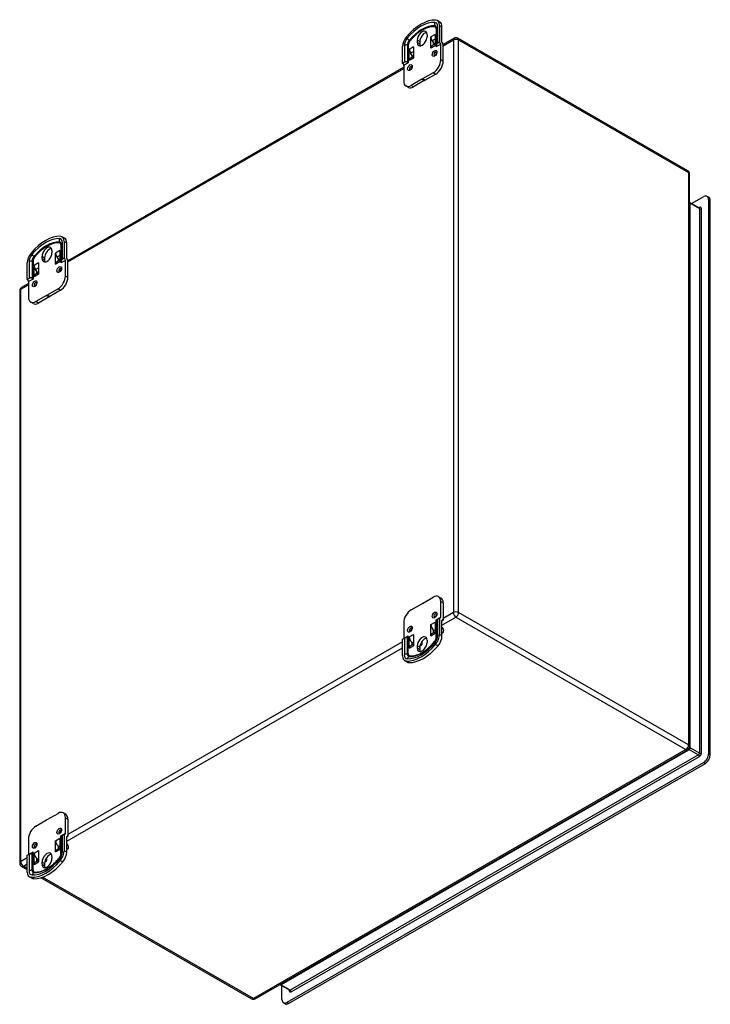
# Model space of a CAD drawing. Header units: inches. Extents: x 85.9 to 101.5, y 29 to 51.2.
import ezdxf

# ---------------------------------------------------------------- set-up
doc = ezdxf.new("R2010")
doc.units = ezdxf.units.IN
doc.header["$MEASUREMENT"] = 0
doc.layers.add('Visible Edges(ANSI)', color=7, linetype='Continuous', lineweight=25)
doc.layers.add('Visible Tangent Edges(ANSI)', color=7, linetype='Continuous', lineweight=25)

msp = doc.modelspace()

# ---------------------------------------------------------------- linework, layer by layer
at = {"layer": 'Visible Edges(ANSI)'}
for p, q in [((95.314, 51.017), (95.314, 50.629)), ((95.39, 51.157), (95.334, 51.189)), ((95.383, 51.081), (95.383, 50.703)), ((95.439, 50.703), (95.439, 51.048)), ((95.104, 50.874), (95.104, 50.823)), ((95.188, 50.566), (95.188, 50.82)), ((95.188, 50.82), (95.188, 50.82)), ((95.188, 50.82), (95.188, 50.82)), ((95.286, 50.876), (95.286, 50.622)), ((95.286, 50.876), (95.286, 50.876)), ((95.286, 50.876), (95.286, 50.876)), ((95.714, 50.789), (95.467, 50.647)), ((100.997, 47.795), (95.798, 50.789)), ((94.548, 50.222), (94.548, 50.6)), ((94.701, 50.539), (94.701, 50.539)), ((94.701, 50.539), (94.701, 50.539)), ((94.701, 50.285), (94.701, 50.539)), ((94.798, 50.596), (94.798, 50.596)), ((94.798, 50.596), (94.798, 50.596)), ((94.798, 50.596), (94.798, 50.341)), ((94.883, 50.696), (94.883, 50.747)), ((94.939, 50.715), (94.939, 50.664)), ((95.188, 50.566), (95.188, 50.566)), ((95.286, 50.659), (95.211, 50.616)), ((95.22, 50.73), (95.274, 50.652)), ((95.244, 50.695), (95.244, 50.635)), ((95.286, 50.622), (95.286, 50.622)), ((95.314, 50.629), (95.314, 50.621)), ((95.383, 50.703), (95.343, 50.68)), ((95.411, 50.301), (95.411, 50.655)), ((95.441, 50.688), (95.458, 50.664)), ((95.467, 50.268), (95.467, 50.655)), ((94.798, 50.378), (94.724, 50.335)), ((94.786, 50.371), (94.732, 50.449)), ((94.756, 50.414), (94.756, 50.354)), ((94.798, 50.341), (94.798, 50.341)), ((94.576, 50.134), (86.981, 45.761)), ((94.589, 50.246), (94.548, 50.222)), ((94.576, 50.174), (94.576, 49.82)), ((94.701, 50.285), (94.701, 50.285)), ((94.985, 49.863), (94.743, 49.723)), ((94.985, 49.863), (95.041, 49.831)), ((95.244, 50.011), (95.001, 49.872)), ((95.057, 49.84), (95.001, 49.872)), ((95.3, 49.979), (95.057, 49.84)), ((94.68, 49.679), (94.625, 49.711)), ((95.041, 49.831), (94.798, 49.691)), ((101.04, 34.779), (101.04, 47.723)), ((101.086, 47.052), (101.359, 47.209)), ((101.475, 47.195), (101.437, 47.216)), ((101.048, 47.074), (101.257, 46.953)), ((101.47, 47.144), (101.47, 34.612)), ((101.508, 34.59), (101.508, 47.122)), ((86.905, 46.271), (86.849, 46.303)), ((86.828, 46.131), (86.828, 45.743)), ((86.898, 46.194), (86.898, 45.817)), ((86.954, 45.817), (86.954, 46.162)), ((86.398, 45.81), (86.398, 45.861)), ((86.618, 45.988), (86.618, 45.937)), ((86.703, 45.679), (86.703, 45.934)), ((86.703, 45.934), (86.703, 45.934)), ((86.703, 45.934), (86.703, 45.934)), ((86.801, 45.99), (86.801, 45.735)), ((86.801, 45.99), (86.801, 45.99)), ((86.801, 45.99), (86.801, 45.99)), ((86.063, 45.336), (86.063, 45.713)), ((86.215, 45.653), (86.215, 45.653)), ((86.215, 45.653), (86.215, 45.653)), ((86.215, 45.398), (86.215, 45.653)), ((86.313, 45.709), (86.313, 45.709)), ((86.313, 45.709), (86.313, 45.709)), ((86.313, 45.709), (86.313, 45.455)), ((86.453, 45.829), (86.453, 45.778)), ((86.703, 45.679), (86.703, 45.679)), ((86.801, 45.773), (86.726, 45.73)), ((86.734, 45.844), (86.789, 45.766)), ((86.759, 45.809), (86.759, 45.749)), ((86.801, 45.735), (86.801, 45.735)), ((86.828, 45.743), (86.828, 45.734)), ((86.898, 45.817), (86.857, 45.793)), ((86.926, 45.414), (86.926, 45.769)), ((86.956, 45.802), (86.973, 45.778)), ((86.981, 45.382), (86.981, 45.769)), ((86.313, 45.492), (86.238, 45.449)), ((86.301, 45.485), (86.247, 45.563)), ((86.271, 45.528), (86.271, 45.468)), ((86.313, 45.455), (86.313, 45.455)), ((86.09, 45.248), (85.933, 45.157)), ((86.104, 45.359), (86.063, 45.336)), ((86.09, 45.288), (86.09, 44.933)), ((86.215, 45.398), (86.215, 45.398)), ((85.891, 45.084), (85.891, 32.141)), ((86.5, 44.976), (86.257, 44.836)), ((86.5, 44.976), (86.556, 44.944)), ((86.759, 45.125), (86.516, 44.985)), ((86.572, 44.953), (86.516, 44.985)), ((86.814, 45.093), (86.572, 44.953)), ((86.195, 44.793), (86.14, 44.825)), ((86.556, 44.944), (86.313, 44.804)), ((95.001, 38.014), (95.244, 38.154)), ((95.417, 38.133), (95.362, 38.165)), ((94.743, 37.865), (94.985, 38.005)), ((95.411, 37.702), (95.411, 38.057)), ((95.467, 38.025), (95.467, 37.638)), ((95.314, 37.634), (95.314, 37.633)), ((95.314, 37.245), (95.314, 37.633)), ((95.343, 37.663), (95.383, 37.686)), ((95.383, 37.686), (95.383, 37.309)), ((95.439, 37.622), (95.467, 37.638)), ((95.439, 37.277), (95.439, 37.622)), ((94.576, 37.576), (94.576, 37.221)), ((95.188, 37.535), (95.188, 37.535)), ((95.188, 37.535), (95.188, 37.535)), ((95.188, 37.281), (95.188, 37.535)), ((95.244, 37.417), (95.244, 37.35)), ((95.286, 37.389), (95.266, 37.401)), ((95.286, 37.592), (95.286, 37.592)), ((95.286, 37.592), (95.286, 37.592)), ((95.286, 37.592), (95.286, 37.337)), ((94.548, 37.205), (94.589, 37.229)), ((94.548, 36.828), (94.548, 37.205)), ((94.701, 37), (94.701, 37.255)), ((94.701, 37.255), (94.701, 37.255)), ((94.701, 37.255), (94.701, 37.255)), ((94.798, 37.311), (94.798, 37.056)), ((94.798, 37.311), (94.798, 37.311)), ((94.798, 37.311), (94.798, 37.311)), ((95.104, 37.18), (95.104, 37.129)), ((95.188, 37.281), (95.188, 37.281)), ((95.211, 37.331), (95.286, 37.374)), ((95.286, 37.337), (95.286, 37.337)), ((95.439, 37.339), (95.464, 37.353)), ((95.439, 37.345), (95.458, 37.351)), ((94.701, 37), (94.701, 37)), ((94.724, 37.051), (94.798, 37.094)), ((94.756, 37.137), (94.756, 37.069)), ((94.779, 37.12), (94.798, 37.109)), ((94.798, 37.056), (94.798, 37.056)), ((94.883, 37.002), (94.883, 37.053)), ((94.939, 37.021), (94.939, 36.97)), ((94.942, 37.052), (94.977, 37.072)), ((94.971, 37.07), (94.944, 37.062)), ((94.653, 36.687), (94.597, 36.719)), ((91.217, 29.074), (100.997, 34.706)), ((101.359, 34.419), (91.934, 28.991)), ((91.971, 28.97), (101.396, 34.397)), ((86.516, 33.128), (86.759, 33.267)), ((86.932, 33.247), (86.876, 33.279)), ((86.926, 32.816), (86.926, 33.171)), ((86.257, 32.979), (86.5, 33.118)), ((86.981, 33.138), (86.981, 32.752)), ((86.828, 32.748), (86.828, 32.747)), ((86.828, 32.359), (86.828, 32.747)), ((86.857, 32.776), (86.898, 32.8)), ((86.898, 32.8), (86.898, 32.422)), ((86.954, 32.736), (86.981, 32.752)), ((86.954, 32.39), (86.954, 32.736)), ((86.09, 32.69), (86.09, 32.335)), ((86.703, 32.649), (86.703, 32.649)), ((86.703, 32.649), (86.703, 32.649)), ((86.703, 32.394), (86.703, 32.649)), ((86.759, 32.531), (86.759, 32.464)), ((86.801, 32.503), (86.781, 32.514)), ((86.801, 32.705), (86.801, 32.705)), ((86.801, 32.705), (86.801, 32.705)), ((86.801, 32.705), (86.801, 32.451)), ((86.063, 32.319), (86.104, 32.342)), ((86.063, 31.941), (86.063, 32.319)), ((86.215, 32.114), (86.215, 32.368)), ((86.215, 32.368), (86.215, 32.368)), ((86.215, 32.368), (86.215, 32.368)), ((86.313, 32.425), (86.313, 32.17)), ((86.313, 32.425), (86.313, 32.425)), ((86.313, 32.425), (86.313, 32.425)), ((86.618, 32.294), (86.618, 32.243)), ((86.703, 32.394), (86.703, 32.394)), ((86.726, 32.445), (86.801, 32.488)), ((86.801, 32.451), (86.801, 32.451)), ((86.954, 32.452), (86.979, 32.467)), ((86.954, 32.459), (86.973, 32.464)), ((85.933, 32.068), (86.063, 31.994)), ((86.215, 32.114), (86.215, 32.114)), ((86.238, 32.164), (86.313, 32.207)), ((86.271, 32.25), (86.271, 32.183)), ((86.293, 32.234), (86.313, 32.222)), ((86.313, 32.17), (86.313, 32.17)), ((86.398, 32.116), (86.398, 32.167)), ((86.453, 32.135), (86.453, 32.084)), ((86.456, 32.166), (86.492, 32.186)), ((86.485, 32.184), (86.458, 32.176)), ((86.168, 31.801), (86.112, 31.833)), ((86.376, 31.813), (91.133, 29.074)), ((91.992, 29.272), (91.783, 29.392)), ((91.822, 29.056), (91.822, 29.37)), ((91.893, 28.962), (91.855, 28.984))]:
    msp.add_line(p, q, dxfattribs=at)
at = {"layer": 'Visible Edges(ANSI)', "flags": 128}
for points in [[(95.314, 50.621), (95.314, 50.62), (95.314, 50.619), (95.314, 50.618), (95.313, 50.617), (95.313, 50.616), (95.313, 50.614), (95.313, 50.613), (95.313, 50.612), (95.313, 50.611), (95.313, 50.61), (95.312, 50.609), (95.312, 50.608), (95.312, 50.607), (95.312, 50.606), (95.311, 50.605), (95.311, 50.604), (95.311, 50.603), (95.31, 50.602), (95.31, 50.601), (95.309, 50.6), (95.309, 50.599), (95.309, 50.598), (95.308, 50.597), (95.308, 50.596)], [(95.343, 50.68), (95.34, 50.678), (95.338, 50.677), (95.336, 50.675), (95.334, 50.674), (95.332, 50.672), (95.33, 50.671), (95.328, 50.669), (95.326, 50.667), (95.325, 50.666), (95.323, 50.664), (95.322, 50.662), (95.321, 50.66), (95.319, 50.658), (95.318, 50.656), (95.317, 50.654), (95.317, 50.651), (95.316, 50.649), (95.315, 50.646), (95.315, 50.644), (95.314, 50.641), (95.314, 50.638), (95.314, 50.635), (95.314, 50.632), (95.314, 50.629)], [(95.312, 50.465), (95.312, 50.465), (95.313, 50.462), (95.313, 50.458), (95.312, 50.453), (95.311, 50.447), (95.309, 50.441), (95.306, 50.435), (95.303, 50.428), (95.299, 50.422), (95.294, 50.416), (95.29, 50.411), (95.286, 50.407), (95.282, 50.404), (95.278, 50.402), (95.276, 50.401), (95.275, 50.401)], [(94.658, 50.252), (94.656, 50.253), (94.653, 50.255), (94.65, 50.256), (94.647, 50.257), (94.644, 50.257), (94.641, 50.258), (94.638, 50.258), (94.634, 50.258), (94.631, 50.258), (94.628, 50.258), (94.625, 50.258), (94.622, 50.258), (94.619, 50.257), (94.616, 50.256), (94.613, 50.256), (94.61, 50.255), (94.607, 50.254), (94.604, 50.253), (94.601, 50.252), (94.599, 50.251), (94.596, 50.249), (94.594, 50.248), (94.591, 50.247), (94.589, 50.246)], [(94.679, 50.234), (94.678, 50.234), (94.678, 50.235), (94.677, 50.235), (94.677, 50.236), (94.676, 50.236), (94.676, 50.237), (94.675, 50.237), (94.675, 50.238), (94.674, 50.238), (94.674, 50.239), (94.673, 50.239), (94.672, 50.24), (94.672, 50.24), (94.671, 50.241), (94.671, 50.241), (94.67, 50.242), (94.669, 50.243), (94.669, 50.243), (94.668, 50.244), (94.667, 50.245), (94.667, 50.245), (94.666, 50.246), (94.665, 50.246), (94.665, 50.247)], [(94.756, 50.145), (94.756, 50.144), (94.756, 50.142), (94.756, 50.138), (94.756, 50.133), (94.754, 50.127), (94.752, 50.121), (94.749, 50.114), (94.746, 50.108), (94.742, 50.101), (94.738, 50.096), (94.733, 50.091), (94.729, 50.087), (94.725, 50.084), (94.722, 50.082), (94.719, 50.081), (94.719, 50.081)], [(101.048, 47.074), (101.043, 47.078), (101.04, 47.081)], [(101.257, 46.953), (101.26, 46.952), (101.261, 46.952)], [(86.828, 45.734), (86.828, 45.733), (86.828, 45.732), (86.828, 45.731), (86.828, 45.73), (86.828, 45.729), (86.828, 45.728), (86.828, 45.727), (86.828, 45.726), (86.827, 45.725), (86.827, 45.724), (86.827, 45.723), (86.827, 45.722), (86.827, 45.721), (86.826, 45.72), (86.826, 45.719), (86.826, 45.718), (86.825, 45.717), (86.825, 45.715), (86.825, 45.714), (86.824, 45.714), (86.824, 45.713), (86.823, 45.712), (86.823, 45.711), (86.823, 45.71)], [(86.857, 45.793), (86.855, 45.792), (86.853, 45.791), (86.851, 45.789), (86.849, 45.788), (86.847, 45.786), (86.845, 45.784), (86.843, 45.783), (86.841, 45.781), (86.84, 45.779), (86.838, 45.777), (86.837, 45.775), (86.835, 45.773), (86.834, 45.771), (86.833, 45.769), (86.832, 45.767), (86.831, 45.765), (86.831, 45.763), (86.83, 45.76), (86.83, 45.757), (86.829, 45.755), (86.829, 45.752), (86.829, 45.749), (86.828, 45.746), (86.828, 45.743)], [(86.827, 45.579), (86.827, 45.578), (86.827, 45.576), (86.827, 45.572), (86.827, 45.567), (86.825, 45.561), (86.823, 45.555), (86.821, 45.548), (86.817, 45.542), (86.813, 45.536), (86.809, 45.53), (86.805, 45.525), (86.8, 45.521), (86.796, 45.518), (86.793, 45.516), (86.791, 45.515), (86.79, 45.515)], [(86.173, 45.365), (86.171, 45.367), (86.168, 45.368), (86.165, 45.369), (86.162, 45.37), (86.159, 45.371), (86.155, 45.372), (86.152, 45.372), (86.149, 45.372), (86.146, 45.372), (86.143, 45.372), (86.14, 45.372), (86.137, 45.371), (86.134, 45.371), (86.131, 45.37), (86.128, 45.369), (86.125, 45.368), (86.122, 45.367), (86.119, 45.366), (86.116, 45.365), (86.113, 45.364), (86.111, 45.363), (86.108, 45.362), (86.106, 45.361), (86.104, 45.359)], [(86.193, 45.347), (86.193, 45.348), (86.192, 45.348), (86.192, 45.349), (86.192, 45.349), (86.191, 45.35), (86.191, 45.35), (86.19, 45.351), (86.189, 45.351), (86.189, 45.352), (86.188, 45.352), (86.188, 45.353), (86.187, 45.353), (86.187, 45.354), (86.186, 45.355), (86.185, 45.355), (86.185, 45.356), (86.184, 45.356), (86.183, 45.357), (86.183, 45.358), (86.182, 45.358), (86.181, 45.359), (86.181, 45.359), (86.18, 45.36), (86.179, 45.361)], [(86.27, 45.259), (86.271, 45.258), (86.271, 45.255), (86.271, 45.251), (86.27, 45.246), (86.269, 45.241), (86.267, 45.234), (86.264, 45.228), (86.261, 45.221), (86.257, 45.215), (86.253, 45.209), (86.248, 45.204), (86.244, 45.2), (86.24, 45.197), (86.236, 45.195), (86.234, 45.194), (86.233, 45.194)], [(95.312, 37.77), (95.312, 37.77), (95.313, 37.767), (95.313, 37.763), (95.312, 37.758), (95.311, 37.753), (95.309, 37.746), (95.306, 37.74), (95.303, 37.733), (95.299, 37.727), (95.294, 37.721), (95.29, 37.716), (95.286, 37.712), (95.282, 37.709), (95.278, 37.707), (95.276, 37.706), (95.275, 37.706)], [(95.308, 37.643), (95.308, 37.642), (95.309, 37.642), (95.309, 37.642), (95.309, 37.641), (95.31, 37.641), (95.31, 37.64), (95.311, 37.64), (95.311, 37.639), (95.311, 37.639), (95.312, 37.639), (95.312, 37.638), (95.312, 37.638), (95.312, 37.638), (95.313, 37.637), (95.313, 37.637), (95.313, 37.636), (95.313, 37.636), (95.313, 37.636), (95.313, 37.636), (95.313, 37.635), (95.314, 37.635), (95.314, 37.635), (95.314, 37.634), (95.314, 37.634)], [(95.314, 37.633), (95.314, 37.633), (95.314, 37.633), (95.314, 37.634), (95.314, 37.634), (95.315, 37.635), (95.315, 37.636), (95.316, 37.637), (95.317, 37.638), (95.317, 37.64), (95.318, 37.641), (95.319, 37.643), (95.321, 37.644), (95.322, 37.646), (95.323, 37.647), (95.325, 37.649), (95.326, 37.651), (95.328, 37.652), (95.33, 37.654), (95.332, 37.655), (95.334, 37.657), (95.336, 37.658), (95.338, 37.66), (95.34, 37.661), (95.343, 37.663)], [(94.756, 37.45), (94.756, 37.449), (94.756, 37.447), (94.756, 37.443), (94.756, 37.438), (94.754, 37.432), (94.752, 37.426), (94.749, 37.419), (94.746, 37.413), (94.742, 37.406), (94.738, 37.401), (94.733, 37.396), (94.729, 37.392), (94.725, 37.389), (94.722, 37.387), (94.719, 37.386), (94.719, 37.386)], [(94.589, 37.229), (94.591, 37.23), (94.594, 37.231), (94.596, 37.232), (94.599, 37.234), (94.601, 37.235), (94.604, 37.236), (94.607, 37.237), (94.61, 37.238), (94.613, 37.239), (94.616, 37.24), (94.619, 37.241), (94.622, 37.242), (94.625, 37.243), (94.628, 37.244), (94.631, 37.245), (94.634, 37.246), (94.638, 37.247), (94.641, 37.248), (94.644, 37.249), (94.647, 37.25), (94.65, 37.251), (94.653, 37.253), (94.656, 37.254), (94.658, 37.256)], [(94.665, 37.26), (94.665, 37.261), (94.666, 37.262), (94.667, 37.262), (94.667, 37.263), (94.668, 37.264), (94.669, 37.265), (94.669, 37.265), (94.67, 37.266), (94.671, 37.267), (94.671, 37.268), (94.672, 37.269), (94.672, 37.27), (94.673, 37.27), (94.674, 37.271), (94.674, 37.272), (94.675, 37.273), (94.675, 37.274), (94.676, 37.275), (94.676, 37.276), (94.677, 37.277), (94.677, 37.278), (94.678, 37.279), (94.678, 37.28), (94.679, 37.28)], [(95.27, 37.142), (95.28, 37.154), (95.289, 37.168), (95.296, 37.182), (95.303, 37.196), (95.308, 37.211), (95.311, 37.224), (95.312, 37.23), (95.313, 37.236), (95.314, 37.241), (95.314, 37.245)], [(94.988, 36.896), (95.006, 36.907), (95.024, 36.918), (95.042, 36.93), (95.06, 36.943), (95.078, 36.956), (95.096, 36.97), (95.114, 36.985), (95.132, 37), (95.15, 37.016), (95.168, 37.032), (95.185, 37.049), (95.202, 37.066), (95.22, 37.084), (95.237, 37.103), (95.254, 37.122), (95.27, 37.142)], [(86.827, 32.884), (86.827, 32.883), (86.827, 32.881), (86.827, 32.877), (86.827, 32.872), (86.825, 32.866), (86.823, 32.86), (86.821, 32.853), (86.817, 32.847), (86.813, 32.841), (86.809, 32.835), (86.805, 32.83), (86.8, 32.826), (86.796, 32.823), (86.793, 32.821), (86.791, 32.82), (86.79, 32.82)], [(86.823, 32.756), (86.823, 32.756), (86.823, 32.756), (86.824, 32.755), (86.824, 32.755), (86.825, 32.754), (86.825, 32.754), (86.825, 32.753), (86.826, 32.753), (86.826, 32.753), (86.826, 32.752), (86.827, 32.752), (86.827, 32.752), (86.827, 32.751), (86.827, 32.751), (86.827, 32.75), (86.828, 32.75), (86.828, 32.75), (86.828, 32.749), (86.828, 32.749), (86.828, 32.749), (86.828, 32.749), (86.828, 32.748), (86.828, 32.748), (86.828, 32.748)], [(86.828, 32.747), (86.828, 32.747), (86.829, 32.747), (86.829, 32.747), (86.829, 32.748), (86.83, 32.749), (86.83, 32.75), (86.831, 32.751), (86.831, 32.752), (86.832, 32.753), (86.833, 32.755), (86.834, 32.756), (86.835, 32.758), (86.837, 32.759), (86.838, 32.761), (86.84, 32.763), (86.841, 32.764), (86.843, 32.766), (86.845, 32.767), (86.847, 32.769), (86.849, 32.771), (86.851, 32.772), (86.853, 32.774), (86.855, 32.775), (86.857, 32.776)], [(86.27, 32.564), (86.271, 32.563), (86.271, 32.56), (86.271, 32.557), (86.27, 32.552), (86.269, 32.546), (86.267, 32.539), (86.264, 32.533), (86.261, 32.526), (86.257, 32.52), (86.253, 32.514), (86.248, 32.51), (86.244, 32.505), (86.24, 32.502), (86.236, 32.501), (86.234, 32.5), (86.233, 32.499)], [(86.104, 32.342), (86.106, 32.344), (86.108, 32.345), (86.111, 32.346), (86.113, 32.347), (86.116, 32.348), (86.119, 32.35), (86.122, 32.351), (86.125, 32.352), (86.128, 32.353), (86.131, 32.354), (86.134, 32.355), (86.137, 32.356), (86.14, 32.356), (86.143, 32.357), (86.146, 32.358), (86.149, 32.359), (86.152, 32.36), (86.155, 32.361), (86.159, 32.362), (86.162, 32.364), (86.165, 32.365), (86.168, 32.366), (86.171, 32.368), (86.173, 32.369)], [(86.179, 32.374), (86.18, 32.375), (86.181, 32.375), (86.181, 32.376), (86.182, 32.377), (86.183, 32.378), (86.183, 32.378), (86.184, 32.379), (86.185, 32.38), (86.185, 32.381), (86.186, 32.382), (86.187, 32.382), (86.187, 32.383), (86.188, 32.384), (86.188, 32.385), (86.189, 32.386), (86.189, 32.387), (86.19, 32.388), (86.191, 32.389), (86.191, 32.389), (86.192, 32.39), (86.192, 32.391), (86.192, 32.392), (86.193, 32.393), (86.193, 32.394)], [(86.785, 32.255), (86.794, 32.268), (86.803, 32.281), (86.811, 32.296), (86.818, 32.31), (86.823, 32.324), (86.826, 32.338), (86.827, 32.344), (86.828, 32.349), (86.828, 32.354), (86.828, 32.359)], [(86.503, 32.01), (86.521, 32.02), (86.539, 32.032), (86.557, 32.044), (86.575, 32.056), (86.593, 32.07), (86.611, 32.084), (86.629, 32.098), (86.647, 32.113), (86.665, 32.129), (86.682, 32.146), (86.7, 32.163), (86.717, 32.18), (86.734, 32.198), (86.751, 32.217), (86.768, 32.236), (86.785, 32.255)], [(91.783, 29.392), (91.779, 29.394), (91.774, 29.395)], [(91.995, 29.269), (91.995, 29.27), (91.992, 29.272)]]:
    msp.add_lwpolyline(points, dxfattribs=at)
at = {"layer": 'Visible Edges(ANSI)'}
for centre, start, end in [((95.756, 50.717), 60.064, 119.936), ((100.956, 47.723), 0, 60.064), ((85.975, 45.084), 119.936, 180), ((100.956, 34.779), 299.936, 0), ((85.975, 32.141), 180, 240.064), ((91.175, 29.147), 240.064, 299.936)]:
    msp.add_arc(centre, 0.084, start, end, dxfattribs=at)
for centre, major_axis, start_param, end_param in [((94.966, 50.302), (0.491, 0.853), 0.289638, 1.277291), ((95.216, 50.984), (0.118, 0.205), 5.495853, 6.572823), ((95.272, 50.952), (0.118, 0.205), 5.495853, 6.283185), ((94.715, 50.696), (0.118, 0.205), 1.277291, 2.354261), ((94.993, 50.811), (0.078, 0.135), 5.495853, 8.637446), ((94.993, 50.76), (-0.078, -0.135), 5.495853, 8.637446), ((95.049, 50.778), (0.078, 0.135), 0.36422, 2.354261), ((95.266, 50.775), (0.0549, -0.0953), 3.928925, 4.860678), ((95.364, 50.832), (-0.0549, 0.0953), 0.787332, 0.829975), ((94.779, 50.495), (0.0549, -0.0953), 3.928925, 4.860678), ((94.876, 50.551), (-0.0549, 0.0953), 0.787332, 0.829975), ((95.049, 50.728), (-0.078, -0.135), 5.495853, 5.918966), ((95.266, 50.521), (-0.0549, 0.0953), 0, 0.787332), ((95.364, 50.577), (0.0549, -0.0953), 3.886281, 3.928925), ((95.383, 50.671), (-0.0195, 0.0338), 3.928925, 5.499721), ((95.467, 50.687), (-0.0195, 0.0338), 0.787332, 2.358128), ((95.425, 50.632), (0.0394, -0.0685), 1.624295, 1.719086), ((95.425, 50.632), (0.0394, -0.0685), 1.475895, 1.517487), ((94.779, 50.24), (-0.0549, 0.0953), 0, 0.787332), ((94.876, 50.296), (0.0549, -0.0953), 3.886281, 3.928925), ((94.548, 50.19), (-0.0195, 0.0338), 3.928925, 5.499721), ((94.618, 50.23), (0.0552, 0), 0.55069, 0.738942), ((95.244, 50.204), (-0.118, -0.205), 0.783464, 2.354261), ((95.3, 50.172), (0.118, 0.205), 3.925057, 5.495853), ((94.993, 50.672), (0.491, 0.853), 3.913742, 3.936372), ((94.743, 49.916), (-0.118, -0.205), 5.495853, 7.06665), ((94.798, 49.884), (-0.118, -0.205), 0, 0.783464), ((95.049, 50.639), (-0.491, -0.853), 0.772149, 0.79478), ((101.359, 47.08), (0.079, 0.136), 5.495853, 7.06665), ((101.396, 47.058), (0.079, 0.136), 5.495853, 6.283185), ((86.48, 45.415), (0.491, 0.853), 0.289638, 1.277291), ((86.731, 46.098), (0.118, 0.205), 5.495853, 6.572823), ((86.508, 45.924), (0.078, 0.135), 5.495853, 8.637446), ((86.787, 46.066), (0.118, 0.205), 5.495853, 6.283185), ((86.23, 45.809), (0.118, 0.205), 1.277291, 2.354261), ((86.508, 45.874), (-0.078, -0.135), 5.495853, 8.637446), ((86.564, 45.892), (0.078, 0.135), 0.36422, 2.354261), ((86.781, 45.889), (0.0549, -0.0953), 3.928925, 4.860678), ((86.878, 45.945), (-0.0549, 0.0953), 0.787332, 0.829975), ((86.293, 45.608), (0.0549, -0.0953), 3.928925, 4.860678), ((86.391, 45.665), (-0.0549, 0.0953), 0.787332, 0.829975), ((86.564, 45.841), (-0.078, -0.135), 5.495853, 5.918966), ((86.781, 45.634), (-0.0549, 0.0953), 0, 0.787332), ((86.878, 45.691), (0.0549, -0.0953), 3.886281, 3.928925), ((86.898, 45.785), (-0.0195, 0.0338), 3.928925, 5.499721), ((86.981, 45.801), (-0.0195, 0.0338), 0.787332, 2.358128), ((86.94, 45.745), (0.0394, -0.0685), 1.624295, 1.719086), ((86.94, 45.745), (0.0394, -0.0685), 1.475895, 1.517487), ((86.293, 45.354), (-0.0549, 0.0953), 0, 0.787332), ((86.391, 45.41), (0.0549, -0.0953), 3.886281, 3.928925), ((86.759, 45.318), (-0.118, -0.205), 0.783464, 2.354261), ((86.063, 45.304), (-0.0195, 0.0338), 3.928925, 5.499721), ((86.132, 45.344), (0.0552, 0), 0.55069, 0.738942), ((86.814, 45.286), (0.118, 0.205), 3.925057, 5.495853), ((86.508, 45.785), (0.491, 0.853), 3.913742, 3.936372), ((86.257, 45.029), (-0.118, -0.205), 5.495853, 7.06665), ((86.313, 44.997), (-0.118, -0.205), 0, 0.783464), ((86.564, 45.753), (-0.491, -0.853), 0.772149, 0.79478), ((95.244, 37.961), (0.118, 0.205), 5.495853, 7.06665), ((95.3, 37.929), (0.118, 0.205), 5.495853, 6.283185), ((94.743, 37.672), (0.118, 0.205), 0.783464, 2.354261), ((94.993, 37.205), (-0.491, -0.853), 3.913742, 3.936372), ((95.383, 37.718), (0.0195, -0.0338), 5.499721, 7.070517), ((95.467, 37.606), (-0.0195, 0.0338), 5.499721, 7.070517), ((95.266, 37.491), (-0.0549, 0.0953), 0.787332, 2.358128), ((95.364, 37.547), (0.0549, -0.0953), 3.928925, 3.971568), ((95.425, 37.422), (0.0394, -0.0685), 6.138763, 8.387187), ((94.548, 37.237), (0.0195, -0.0338), 0.783464, 0.787332), ((94.618, 37.277), (0.0552, 0), 5.544243, 5.732495), ((94.779, 37.21), (-0.0549, 0.0953), 0.787332, 2.358128), ((94.876, 37.266), (0.0549, -0.0953), 3.928925, 3.971568), ((94.993, 37.117), (0.078, 0.135), 5.495853, 8.637446), ((95.049, 37.085), (0.078, 0.135), 0.36422, 2.354261), ((95.266, 37.236), (-0.0549, 0.0953), 0, 0.787332), ((95.364, 37.292), (-0.0549, 0.0953), 0.744688, 0.787332), ((95.216, 37.213), (-0.118, -0.205), 1.277291, 2.354261), ((95.272, 37.181), (0.118, 0.205), 4.418884, 5.495853), ((94.966, 37.607), (-0.491, -0.853), 0.289638, 1.277291), ((95.021, 37.575), (-0.491, -0.853), 0.289638, 1.277291), ((94.779, 36.955), (-0.0549, 0.0953), 0, 0.787332), ((94.876, 37.012), (-0.0549, 0.0953), 0.744688, 0.787332), ((94.993, 37.066), (-0.078, -0.135), 5.495853, 8.637446), ((95.049, 37.034), (-0.078, -0.135), 5.495853, 5.918966), ((94.937, 37.141), (0.0394, -0.0685), 6.138763, 7.660101), ((94.715, 36.924), (-0.118, -0.205), 5.495853, 6.572823), ((94.771, 36.892), (-0.118, -0.205), 0, 0.289638), ((101.359, 34.548), (-0.079, -0.136), 0.783464, 2.354261), ((101.396, 34.526), (0.079, 0.136), 3.925057, 5.495853), ((86.759, 33.074), (0.118, 0.205), 5.495853, 7.06665), ((86.814, 33.042), (0.118, 0.205), 5.495853, 6.283185), ((86.257, 32.786), (0.118, 0.205), 0.783464, 2.354261), ((86.508, 32.319), (-0.491, -0.853), 3.913742, 3.936372), ((86.898, 32.832), (0.0195, -0.0338), 5.499721, 7.070517), ((86.981, 32.72), (-0.0195, 0.0338), 5.499721, 7.070517), ((86.781, 32.604), (-0.0549, 0.0953), 0.787332, 2.358128), ((86.878, 32.661), (0.0549, -0.0953), 3.928925, 3.971568), ((86.94, 32.535), (0.0394, -0.0685), 6.138763, 8.387187), ((86.063, 32.351), (0.0195, -0.0338), 0.783464, 0.787332), ((86.132, 32.391), (0.0552, 0), 5.544243, 5.732495), ((86.293, 32.324), (-0.0549, 0.0953), 0.787332, 2.358128), ((86.391, 32.38), (0.0549, -0.0953), 3.928925, 3.971568), ((86.508, 32.23), (0.078, 0.135), 5.495853, 8.637446), ((86.564, 32.198), (0.078, 0.135), 0.36422, 2.354261), ((86.781, 32.35), (-0.0549, 0.0953), 0, 0.787332), ((86.878, 32.406), (-0.0549, 0.0953), 0.744688, 0.787332), ((86.731, 32.326), (-0.118, -0.205), 1.277291, 2.354261), ((86.787, 32.294), (0.118, 0.205), 4.418884, 5.495853), ((86.48, 32.72), (-0.491, -0.853), 0.289638, 1.277291), ((86.536, 32.688), (-0.491, -0.853), 0.289638, 1.277291), ((86.293, 32.069), (-0.0549, 0.0953), 0, 0.787332), ((86.391, 32.125), (-0.0549, 0.0953), 0.744688, 0.787332), ((86.508, 32.18), (-0.078, -0.135), 5.495853, 8.637446), ((86.564, 32.148), (-0.078, -0.135), 5.495853, 5.918966), ((86.452, 32.255), (0.0394, -0.0685), 6.138763, 7.660101), ((86.23, 32.037), (-0.118, -0.205), 5.495853, 6.572823), ((86.285, 32.005), (-0.118, -0.205), 0, 0.289638), ((91.934, 29.12), (-0.079, -0.136), 5.495853, 7.06665), ((91.971, 29.098), (-0.079, -0.136), 0, 0.783464)]:
    msp.add_ellipse(centre, major_axis=major_axis, ratio=0.578093, start_param=start_param, end_param=end_param, dxfattribs=at)
at = {"layer": 'Visible Tangent Edges(ANSI)'}
for p, q in [((95.273, 51.072), (95.275, 51.066)), ((95.308, 51.005), (95.308, 50.596)), ((95.343, 50.68), (95.343, 51.057)), ((95.383, 51.081), (95.439, 51.048)), ((95.286, 50.876), (95.188, 50.82)), ((95.286, 50.768), (95.22, 50.73)), ((94.589, 50.623), (94.589, 50.246)), ((94.658, 50.64), (94.665, 50.64)), ((94.658, 50.64), (94.658, 50.252)), ((94.665, 50.64), (94.665, 50.247)), ((94.679, 50.643), (94.679, 50.234)), ((94.699, 50.741), (94.704, 50.737)), ((94.798, 50.596), (94.701, 50.539)), ((94.883, 50.747), (94.939, 50.715)), ((94.883, 50.696), (94.939, 50.664)), ((95.286, 50.622), (95.188, 50.566)), ((95.411, 50.655), (95.308, 50.596)), ((95.467, 50.618), (95.697, 50.751)), ((95.697, 50.751), (95.697, 37.807)), ((95.815, 50.751), (101.015, 47.757)), ((95.815, 37.807), (95.815, 50.751)), ((94.798, 50.341), (94.701, 50.285)), ((94.732, 50.449), (94.798, 50.487)), ((86.981, 45.732), (94.576, 50.105)), ((94.679, 50.234), (94.576, 50.174)), ((95.467, 50.268), (95.411, 50.301)), ((95.244, 50.011), (95.3, 49.979)), ((94.798, 49.691), (94.743, 49.723)), ((101.015, 47.757), (101.015, 34.813)), ((101.055, 47.059), (101.263, 46.939)), ((101.055, 34.759), (101.055, 47.048)), ((101.47, 47.144), (101.508, 47.122)), ((101.263, 46.965), (101.25, 46.957)), ((101.263, 46.939), (101.263, 34.628)), ((101.307, 34.628), (101.307, 46.939)), ((86.788, 46.186), (86.79, 46.18)), ((86.823, 46.119), (86.823, 45.71)), ((86.857, 45.793), (86.857, 46.171)), ((86.898, 46.194), (86.954, 46.162)), ((86.214, 45.855), (86.218, 45.851)), ((86.398, 45.861), (86.453, 45.829)), ((86.801, 45.99), (86.703, 45.934)), ((86.801, 45.882), (86.734, 45.844)), ((86.104, 45.737), (86.104, 45.359)), ((86.173, 45.753), (86.179, 45.753)), ((86.173, 45.753), (86.173, 45.365)), ((86.179, 45.753), (86.179, 45.361)), ((86.193, 45.757), (86.193, 45.347)), ((86.313, 45.709), (86.215, 45.653)), ((86.398, 45.81), (86.453, 45.778)), ((86.801, 45.735), (86.703, 45.679)), ((86.926, 45.769), (86.823, 45.71)), ((86.313, 45.455), (86.215, 45.398)), ((86.247, 45.563), (86.313, 45.601)), ((86.981, 45.382), (86.926, 45.414)), ((85.916, 45.119), (86.09, 45.219)), ((86.193, 45.347), (86.09, 45.288)), ((85.916, 32.175), (85.916, 45.119)), ((86.759, 45.125), (86.814, 45.093)), ((86.313, 44.804), (86.257, 44.836)), ((95.411, 38.057), (95.467, 38.025)), ((95.308, 37.643), (95.411, 37.702)), ((95.308, 37.234), (95.308, 37.643)), ((95.343, 37.285), (95.343, 37.663)), ((95.439, 37.522), (95.756, 37.705)), ((95.697, 37.807), (95.467, 37.675)), ((95.756, 37.705), (100.956, 34.71)), ((101.015, 34.813), (95.815, 37.807)), ((95.188, 37.535), (95.286, 37.592)), ((95.244, 37.41), (95.249, 37.413)), ((95.286, 37.412), (95.266, 37.401)), ((94.576, 37.221), (94.679, 37.28)), ((94.589, 37.229), (94.589, 36.851)), ((94.658, 36.868), (94.658, 37.256)), ((94.665, 36.868), (94.665, 37.26)), ((94.679, 36.871), (94.679, 37.28)), ((94.701, 37.255), (94.798, 37.311)), ((95.188, 37.281), (95.286, 37.337)), ((95.439, 37.277), (95.383, 37.309)), ((95.458, 37.351), (95.439, 37.34)), ((86.954, 32.636), (94.548, 37.009)), ((94.548, 37.146), (86.981, 32.789)), ((94.701, 37), (94.798, 37.056)), ((94.756, 37.129), (94.762, 37.132)), ((94.779, 37.12), (94.798, 37.131)), ((94.883, 37.053), (94.939, 37.021)), ((94.883, 37.002), (94.939, 36.97)), ((94.942, 37.053), (94.971, 37.07)), ((95.295, 37.088), (95.351, 37.056)), ((94.658, 36.868), (94.665, 36.868)), ((94.699, 36.813), (94.704, 36.815)), ((94.692, 36.676), (94.636, 36.708)), ((101.263, 34.628), (101.055, 34.748)), ((100.956, 34.71), (91.175, 29.078)), ((91.809, 29.398), (101.024, 34.705)), ((101.241, 34.591), (92.008, 29.273)), ((92.03, 29.235), (101.263, 34.553)), ((101.033, 34.711), (101.241, 34.591)), ((101.508, 34.59), (101.47, 34.612)), ((101.359, 34.419), (101.396, 34.397)), ((86.926, 33.171), (86.981, 33.138)), ((86.823, 32.756), (86.926, 32.816)), ((86.823, 32.347), (86.823, 32.756)), ((86.857, 32.399), (86.857, 32.776)), ((86.703, 32.649), (86.801, 32.705)), ((86.759, 32.523), (86.764, 32.526)), ((86.801, 32.526), (86.781, 32.514)), ((86.09, 32.335), (86.193, 32.394)), ((86.104, 32.342), (86.104, 31.965)), ((86.173, 31.981), (86.173, 32.369)), ((86.179, 31.981), (86.179, 32.374)), ((86.193, 31.985), (86.193, 32.394)), ((86.215, 32.368), (86.313, 32.425)), ((86.703, 32.394), (86.801, 32.451)), ((86.954, 32.39), (86.898, 32.422)), ((86.973, 32.464), (86.954, 32.453)), ((86.063, 32.26), (85.916, 32.175)), ((85.975, 32.072), (86.063, 32.123)), ((86.063, 32.022), (85.975, 32.072)), ((86.215, 32.114), (86.313, 32.17)), ((86.271, 32.243), (86.276, 32.246)), ((86.293, 32.234), (86.313, 32.245)), ((86.398, 32.167), (86.453, 32.135)), ((86.398, 32.116), (86.453, 32.084)), ((86.457, 32.167), (86.485, 32.184)), ((86.81, 32.202), (86.866, 32.17)), ((86.173, 31.981), (86.179, 31.981)), ((86.214, 31.926), (86.218, 31.929)), ((86.206, 31.79), (86.151, 31.822)), ((91.175, 29.078), (86.407, 31.824)), ((92.008, 29.273), (91.799, 29.393)), ((91.986, 29.275), (91.986, 29.261)), ((91.971, 28.97), (91.934, 28.991))]:
    msp.add_line(p, q, dxfattribs=at)
at = {"layer": 'Visible Tangent Edges(ANSI)', "flags": 128}
for points in [[(101.04, 47.075), (101.04, 47.074), (101.04, 47.074), (101.04, 47.073), (101.04, 47.072), (101.041, 47.071), (101.041, 47.071), (101.042, 47.07), (101.042, 47.069), (101.043, 47.068), (101.043, 47.068), (101.044, 47.067), (101.044, 47.066), (101.045, 47.066), (101.046, 47.065), (101.046, 47.064), (101.047, 47.064), (101.048, 47.063), (101.049, 47.063), (101.05, 47.062), (101.051, 47.061), (101.052, 47.061), (101.053, 47.06), (101.054, 47.06), (101.055, 47.059)], [(101.055, 47.059), (101.054, 47.06), (101.054, 47.061), (101.054, 47.062), (101.054, 47.063), (101.054, 47.063), (101.054, 47.064), (101.053, 47.065), (101.053, 47.066), (101.053, 47.066), (101.053, 47.067), (101.053, 47.068), (101.052, 47.068), (101.052, 47.069), (101.052, 47.07), (101.051, 47.07), (101.051, 47.071), (101.051, 47.071), (101.05, 47.072), (101.05, 47.072), (101.05, 47.072), (101.049, 47.073), (101.049, 47.073), (101.048, 47.073), (101.048, 47.074)], [(101.055, 47.048), (101.055, 47.049), (101.055, 47.049), (101.055, 47.05), (101.055, 47.05), (101.055, 47.051), (101.055, 47.051), (101.055, 47.052), (101.055, 47.052), (101.055, 47.052), (101.055, 47.053), (101.055, 47.053), (101.055, 47.054), (101.055, 47.054), (101.055, 47.055), (101.055, 47.055), (101.055, 47.056), (101.055, 47.056), (101.055, 47.056), (101.055, 47.057), (101.055, 47.057), (101.055, 47.058), (101.055, 47.058), (101.055, 47.059), (101.055, 47.059)], [(101.033, 34.711), (101.034, 34.712), (101.035, 34.713), (101.036, 34.714), (101.038, 34.715), (101.039, 34.716), (101.04, 34.718), (101.042, 34.719), (101.043, 34.721), (101.044, 34.722), (101.045, 34.724), (101.047, 34.725), (101.048, 34.727), (101.049, 34.729), (101.05, 34.731), (101.05, 34.733), (101.051, 34.734), (101.052, 34.736), (101.052, 34.738), (101.053, 34.74), (101.053, 34.742), (101.054, 34.744), (101.054, 34.745), (101.054, 34.747), (101.055, 34.748)], [(101.055, 34.748), (101.053, 34.749), (101.052, 34.75), (101.051, 34.751), (101.05, 34.752), (101.049, 34.753), (101.048, 34.754), (101.047, 34.755), (101.046, 34.756), (101.046, 34.757), (101.045, 34.758), (101.044, 34.759), (101.043, 34.76), (101.043, 34.761), (101.042, 34.762), (101.042, 34.763), (101.041, 34.764), (101.041, 34.765), (101.04, 34.766), (101.04, 34.767), (101.04, 34.768), (101.04, 34.769), (101.039, 34.77), (101.039, 34.771), (101.039, 34.772)], [(101.055, 34.748), (101.055, 34.749), (101.055, 34.749), (101.055, 34.75), (101.055, 34.75), (101.055, 34.751), (101.055, 34.751), (101.055, 34.751), (101.055, 34.752), (101.055, 34.752), (101.055, 34.753), (101.055, 34.753), (101.055, 34.754), (101.055, 34.754), (101.055, 34.754), (101.055, 34.755), (101.055, 34.755), (101.055, 34.756), (101.055, 34.756), (101.055, 34.757), (101.055, 34.757), (101.055, 34.757), (101.055, 34.758), (101.055, 34.758), (101.055, 34.759)], [(101.024, 34.705), (101.024, 34.705), (101.025, 34.705), (101.025, 34.706), (101.026, 34.706), (101.026, 34.706), (101.026, 34.706), (101.027, 34.707), (101.027, 34.707), (101.027, 34.707), (101.028, 34.707), (101.028, 34.707), (101.028, 34.708), (101.029, 34.708), (101.029, 34.708), (101.03, 34.708), (101.03, 34.709), (101.03, 34.709), (101.031, 34.709), (101.031, 34.709), (101.031, 34.71), (101.032, 34.71), (101.032, 34.71), (101.032, 34.71), (101.033, 34.711)], [(91.799, 29.393), (91.798, 29.394), (91.798, 29.394), (91.797, 29.395), (91.796, 29.395), (91.795, 29.396), (91.795, 29.396), (91.794, 29.396), (91.793, 29.397), (91.792, 29.397), (91.791, 29.397), (91.791, 29.398), (91.79, 29.398), (91.789, 29.398), (91.788, 29.398), (91.788, 29.399), (91.787, 29.399), (91.786, 29.399), (91.785, 29.399), (91.785, 29.399), (91.784, 29.399), (91.783, 29.399), (91.783, 29.399), (91.782, 29.399), (91.781, 29.399)], [(91.783, 29.392), (91.784, 29.392), (91.784, 29.392), (91.785, 29.391), (91.785, 29.391), (91.786, 29.391), (91.786, 29.391), (91.787, 29.391), (91.788, 29.391), (91.788, 29.391), (91.789, 29.391), (91.79, 29.391), (91.79, 29.391), (91.791, 29.391), (91.792, 29.391), (91.792, 29.391), (91.793, 29.391), (91.794, 29.391), (91.794, 29.392), (91.795, 29.392), (91.796, 29.392), (91.797, 29.392), (91.798, 29.393), (91.798, 29.393), (91.799, 29.393)], [(91.799, 29.393), (91.8, 29.393), (91.8, 29.394), (91.8, 29.394), (91.801, 29.394), (91.801, 29.394), (91.802, 29.395), (91.802, 29.395), (91.802, 29.395), (91.803, 29.395), (91.803, 29.395), (91.804, 29.396), (91.804, 29.396), (91.804, 29.396), (91.805, 29.396), (91.805, 29.396), (91.806, 29.397), (91.806, 29.397), (91.806, 29.397), (91.807, 29.397), (91.807, 29.397), (91.808, 29.398), (91.808, 29.398), (91.808, 29.398), (91.809, 29.398)]]:
    msp.add_lwpolyline(points, dxfattribs=at)
at = {"layer": 'Visible Tangent Edges(ANSI)'}
for centre, major_axis, ratio, start_param, end_param in [((94.966, 50.302), (0.462, 0.803), 0.578093, 0.289638, 1.277291), ((94.986, 50.29), (0.428, 0.742), 0.578093, 0.289638, 1.277291), ((94.989, 50.288), (0.425, 0.739), 0.578093, 0.289638, 1.277291), ((94.993, 50.286), (0.418, 0.727), 0.578093, 0.289638, 1.277291), ((95.346, 51.107), (-0.0046, -0.0983), 0.781984, 4.329189, 5.114587), ((95.237, 50.973), (0.0543, 0.0942), 0.578093, 5.495853, 6.572823), ((95.26, 51.059), (-0.0009, -0.0197), 0.781984, 1.187597, 1.972995), ((95.244, 50.969), (0.0451, 0.0784), 0.578093, 5.495853, 6.572823), ((95.24, 50.971), (0.0521, 0.0904), 0.578093, 5.495853, 6.572823), ((95.216, 50.984), (0.089, 0.155), 0.578093, 5.495853, 6.572823), ((95.294, 51.013), (0.0197, 0), 0.575862, 5.497787, 6.283185), ((95.412, 51.017), (-0.0984, 0), 0.575862, 5.497787, 6.283185), ((94.715, 50.696), (-0.089, -0.155), 0.578093, 4.418884, 5.495853), ((94.725, 50.75), (0.0756, -0.0631), 0.236068, 3.778743, 4.564141), ((95.756, 50.717), (-0.0419, 0.0728), 0.578093, 0, 0.787332), ((95.756, 50.717), (0.084, 0), 0.575862, 0.785398, 2.356194), ((95.756, 50.717), (0.0419, 0.0728), 0.578093, 5.495853, 6.283185), ((94.658, 50.583), (0.0984, 0), 0.575862, 1.570796, 2.356194), ((94.735, 50.684), (0.0543, 0.0942), 0.578093, 1.277291, 2.354261), ((94.738, 50.682), (-0.0521, -0.0904), 0.578093, 4.418884, 5.495853), ((94.665, 50.651), (0.0197, 0), 0.575862, 4.712389, 5.497787), ((94.743, 50.68), (0.0451, 0.0784), 0.578093, 1.277291, 2.354261), ((94.698, 50.735), (0.0151, -0.0126), 0.236068, 0.63715, 1.422548), ((95.286, 50.437), (0.0199, 0.0345), 0.578093, 5.905869, 9.802094), ((94.73, 50.117), (-0.0199, -0.0345), 0.578093, 2.764276, 6.660502), ((100.956, 47.723), (0.0419, 0.0728), 0.578093, 5.495853, 6.283185), ((100.956, 47.723), (0.084, 0), 0.575862, 0, 0.785398), ((101.093, 47.07), (-0.053, 0), 0.575862, 0, 0.785398), ((101.263, 46.914), (0.0309, 0.0537), 0.578093, 5.495853, 7.06665), ((101.241, 46.927), (0.0155, 0.0269), 0.578093, 5.495853, 6.283185), ((101.241, 46.977), (0.0155, -0.0269), 0.578093, 0.178676, 0.787332), ((101.285, 46.952), (0.031, 0), 0.575862, 3.926991, 5.497787), ((86.48, 45.415), (0.462, 0.803), 0.578093, 0.289638, 1.277291), ((86.501, 45.404), (0.428, 0.742), 0.578093, 0.289638, 1.277291), ((86.504, 45.402), (0.425, 0.739), 0.578093, 0.289638, 1.277291), ((86.508, 45.399), (0.418, 0.727), 0.578093, 0.289638, 1.277291), ((86.86, 46.221), (-0.0046, -0.0983), 0.781984, 4.329189, 5.114587), ((86.752, 46.086), (0.0543, 0.0942), 0.578093, 5.495853, 6.572823), ((86.775, 46.173), (-0.0009, -0.0197), 0.781984, 1.187597, 1.972995), ((86.759, 46.082), (0.0451, 0.0784), 0.578093, 5.495853, 6.572823), ((86.755, 46.085), (0.0521, 0.0904), 0.578093, 5.495853, 6.572823), ((86.731, 46.098), (0.089, 0.155), 0.578093, 5.495853, 6.572823), ((86.809, 46.127), (0.0197, 0), 0.575862, 5.497787, 6.283185), ((86.927, 46.131), (-0.0984, 0), 0.575862, 5.497787, 6.283185), ((86.23, 45.809), (-0.089, -0.155), 0.578093, 4.418884, 5.495853), ((86.24, 45.863), (0.0756, -0.0631), 0.236068, 3.778743, 4.564141), ((86.25, 45.798), (0.0543, 0.0942), 0.578093, 1.277291, 2.354261), ((86.173, 45.697), (0.0984, 0), 0.575862, 1.570796, 2.356194), ((86.253, 45.796), (-0.0521, -0.0904), 0.578093, 4.418884, 5.495853), ((86.179, 45.765), (0.0197, 0), 0.575862, 4.712389, 5.497787), ((86.257, 45.793), (0.0451, 0.0784), 0.578093, 1.277291, 2.354261), ((86.213, 45.849), (0.0151, -0.0126), 0.236068, 0.63715, 1.422548), ((86.801, 45.551), (0.0199, 0.0345), 0.578093, 5.905869, 9.802094), ((86.245, 45.231), (-0.0199, -0.0345), 0.578093, 2.764276, 6.660502), ((85.975, 45.084), (-0.084, 0), 0.575862, 5.497787, 6.283185), ((85.975, 45.084), (-0.0419, 0.0728), 0.578093, 0, 0.787332), ((95.286, 37.743), (-0.0199, -0.0345), 0.578093, 2.764276, 6.660502), ((95.756, 37.773), (0.084, 0), 0.575862, 0.785398, 2.356194), ((95.756, 37.773), (0.0419, -0.0728), 0.578093, 3.928925, 5.499721), ((95.756, 37.773), (-0.0419, -0.0728), 0.578093, 0.783464, 2.354261), ((94.73, 37.422), (0.0199, 0.0345), 0.578093, 5.905869, 9.802094), ((95.244, 37.197), (-0.0451, -0.0784), 0.578093, 1.277291, 2.354261), ((95.216, 37.213), (0.089, 0.155), 0.578093, 4.418884, 5.495853), ((95.294, 37.242), (0.0197, 0), 0.575862, 5.497787, 6.152614), ((95.412, 37.245), (-0.0984, 0), 0.575862, 5.497787, 6.283185), ((94.966, 37.607), (-0.462, -0.803), 0.578093, 0.289638, 1.277291), ((94.993, 37.591), (-0.418, -0.727), 0.578093, 0.289638, 1.277291), ((95.346, 37.079), (-0.0756, 0.0631), 0.236068, 0, 0.63715), ((95.26, 37.157), (-0.0151, 0.0126), 0.236068, 3.638116, 3.778743), ((94.658, 36.811), (0.0984, 0), 0.575862, 1.570796, 2.356194), ((94.715, 36.924), (-0.089, -0.155), 0.578093, 5.495853, 6.572823), ((94.725, 36.721), (0.0046, 0.0983), 0.781984, 0.402198, 1.187597), ((94.735, 36.912), (-0.0543, -0.0942), 0.578093, 5.495853, 6.572823), ((94.665, 36.879), (0.0197, 0), 0.575862, 4.712389, 5.497787), ((94.738, 36.91), (-0.0521, -0.0904), 0.578093, 5.495853, 6.572823), ((94.743, 36.908), (-0.0451, -0.0784), 0.578093, 5.495853, 6.572823), ((94.986, 37.595), (-0.428, -0.742), 0.578093, 0.289638, 0.787332), ((94.989, 37.593), (-0.425, -0.739), 0.578093, 0.289638, 0.784734), ((94.698, 36.833), (0.0009, 0.0197), 0.781984, 3.543791, 4.329189), ((100.956, 34.779), (0.0419, 0.0728), 0.578093, 3.925057, 5.495853), ((100.956, 34.779), (0.084, 0), 0.575862, 0, 0.785398), ((101.093, 34.78), (-0.053, 0), 0.575862, 0, 0.785398), ((100.956, 34.779), (0.0419, -0.0728), 0.578093, 5.499721, 6.283185), ((101.024, 34.662), (-0.0264, 0.0459), 0.578093, 5.499721, 6.10292), ((101.033, 34.667), (-0.0298, 0.0438), 0.624105, 5.454539, 6.111571), ((101.241, 34.616), (-0.0155, -0.0269), 0.578093, 0.783464, 2.354261), ((101.241, 34.565), (0.0155, -0.0269), 0.578093, 0.787332, 2.358128), ((101.263, 34.603), (0.0309, 0.0537), 0.578093, 3.925057, 5.495853), ((101.285, 34.641), (0.031, 0), 0.575862, 3.926991, 5.497787), ((86.801, 32.856), (-0.0199, -0.0345), 0.578093, 2.764276, 6.660502), ((86.245, 32.536), (0.0199, 0.0345), 0.578093, 5.905869, 9.802094), ((86.759, 32.31), (-0.0451, -0.0784), 0.578093, 1.277291, 2.354261), ((86.731, 32.326), (0.089, 0.155), 0.578093, 4.418884, 5.495853), ((86.809, 32.355), (0.0197, 0), 0.575862, 5.497787, 6.152614), ((86.927, 32.359), (-0.0984, 0), 0.575862, 5.497787, 6.283185), ((85.975, 32.141), (-0.084, 0), 0.575862, 5.497787, 6.283185), ((85.975, 32.141), (0.0419, -0.0728), 0.578093, 3.928925, 5.499721), ((85.975, 32.141), (-0.0419, -0.0728), 0.578093, 0, 0.783464), ((86.48, 32.72), (-0.462, -0.803), 0.578093, 0.289638, 1.277291), ((86.508, 32.704), (-0.418, -0.727), 0.578093, 0.289638, 1.277291), ((86.86, 32.192), (-0.0756, 0.0631), 0.236068, 0, 0.63715), ((86.775, 32.271), (-0.0151, 0.0126), 0.236068, 3.638116, 3.778743), ((86.173, 31.925), (0.0984, 0), 0.575862, 1.570796, 2.356194), ((86.23, 32.037), (-0.089, -0.155), 0.578093, 5.495853, 6.572823), ((86.24, 31.835), (0.0046, 0.0983), 0.781984, 0.402198, 1.187597), ((86.25, 32.026), (-0.0543, -0.0942), 0.578093, 5.495853, 6.572823), ((86.179, 31.993), (0.0197, 0), 0.575862, 4.712389, 5.497787), ((86.253, 32.024), (-0.0521, -0.0904), 0.578093, 5.495853, 6.572823), ((86.257, 32.022), (-0.0451, -0.0784), 0.578093, 5.495853, 6.572823), ((86.501, 32.709), (-0.428, -0.742), 0.578093, 0.289638, 0.787332), ((86.504, 32.707), (-0.425, -0.739), 0.578093, 0.289638, 0.784734), ((86.213, 31.947), (0.0009, 0.0197), 0.781984, 3.543791, 4.329189), ((91.809, 29.355), (-0.0264, 0.0459), 0.578093, 5.499721, 6.079691), ((91.964, 29.273), (0.031, 0), 0.575862, 5.497787, 6.100442), ((92.03, 29.286), (-0.0309, -0.0537), 0.578093, 5.495853, 7.06665), ((92.008, 29.299), (-0.0155, -0.0269), 0.578093, 0, 0.783464), ((92.008, 29.248), (0.0155, -0.0269), 0.578093, 0.787332, 2.358128), ((91.175, 29.147), (-0.0419, -0.0728), 0.578093, 0, 0.783464), ((91.175, 29.147), (0.0419, -0.0728), 0.578093, 5.499721, 6.283185)]:
    msp.add_ellipse(centre, major_axis=major_axis, ratio=ratio, start_param=start_param, end_param=end_param, dxfattribs=at)
for centre, major_axis in [((95.272, 50.446), (-0.0371, -0.0645)), ((94.715, 50.125), (-0.0371, -0.0645)), ((86.786, 45.56), (-0.0371, -0.0645)), ((86.23, 45.239), (-0.0371, -0.0645)), ((95.272, 37.751), (0.0371, 0.0645)), ((94.715, 37.431), (0.0371, 0.0645)), ((86.786, 32.865), (0.0371, 0.0645)), ((86.23, 32.544), (0.0371, 0.0645))]:
    msp.add_ellipse(centre, major_axis=major_axis, ratio=0.578093, dxfattribs=at)

doc.saveas('drawing.dxf')
